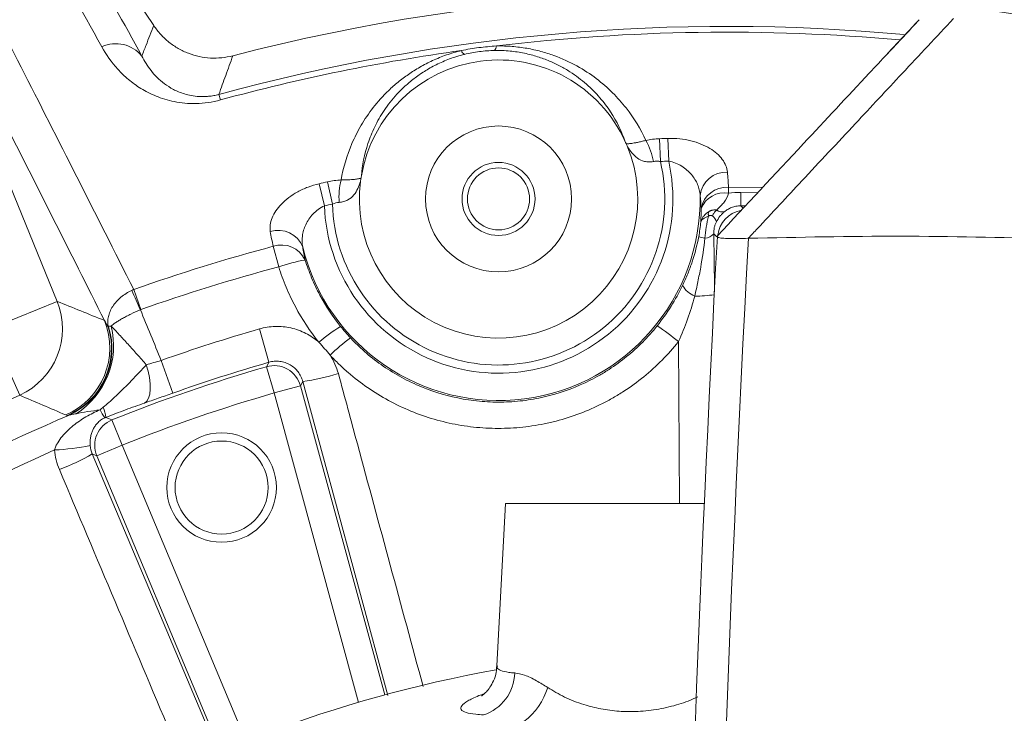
# Model space of a CAD drawing. Header units: millimetres. Extents: x 0 to 16820, y 0 to 11880.
# Tile 47 of 99: x 7965 to 8073, y 6466 to 6542. Entities that reach past the tile are written whole.
import ezdxf

# ---------------------------------------------------------------- set-up
doc = ezdxf.new("R2010")
doc.units = ezdxf.units.MM
doc.header["$LTSCALE"] = 20
doc.styles.add('SLDTEXTSTYLE0', font='TXT', dxfattribs={"width": 0.605})
doc.dimstyles.new('SLDDIMSTYLE0', dxfattribs={"dimtxt": 140, "dimasz": 100, "dimexe": 0, "dimexo": 0.0625, "dimgap": 35, "dimtad": 1, "dimtoh": 1, "dimdec": 1, "dimrnd": 1e-09, "dimzin": 12, "dimdsep": 46, "dimtxsty": 'SLDTEXTSTYLE0', "dimsah": 1, "dimcen": 0, "dimadec": 0, "dimazin": 0, "dimtfac": 1, "dimtofl": 0, "dimtmove": 0, "dimatfit": 3, "dimfxl": 0, "dimfrac": 2, "dimtolj": 1, "dimtzin": 12, "dimarcsym": 0})
doc.dimstyles.new('SLDDIMSTYLE1', dxfattribs={"dimtxt": 140, "dimasz": 100, "dimexe": 0, "dimexo": 0.0625, "dimgap": 35, "dimtad": 1, "dimtoh": 1, "dimdec": 4, "dimlfac": 20, "dimzin": 12, "dimdsep": 46, "dimtxsty": 'SLDTEXTSTYLE0', "dimsah": 1, "dimcen": 0.09, "dimadec": 1, "dimazin": 0, "dimtfac": 1, "dimtofl": 0, "dimtmove": 0, "dimatfit": 3, "dimfxl": 0, "dimfrac": 2, "dimtolj": 1, "dimtzin": 12, "dimarcsym": 0})

# ---------------------------------------------------------------- blocks, each defined once
blk = doc.blocks.new('*D7')
at = {"color": 7, "linetype": 'Continuous', "lineweight": 0}
for q in [(9053.09, 7340.39), (8042.93, 6330.23)]:
    blk.add_line((8523.77, 6811.07), q, dxfattribs=at)
blk.add_solid([(8523.77, 6811.07), (8605.08, 6871.17), (8583.87, 6892.38)], dxfattribs=at)
at = {"color": 7, "linetype": 'Continuous', "lineweight": 0, "char_height": 140, "attachment_point": 1, "rotation": 45, "style": 'SLDTEXTSTYLE0'}
for s, insert in [('680', (8676.59, 7218.48)), ('R', (8578.46, 7120.35))]:
    blk.add_mtext(s, dxfattribs=dict(at, insert=insert))
blk = doc.blocks.new('*D8')
at = {"color": 7, "linetype": 'Continuous', "lineweight": 0}
blk.add_line((8986.14, 8701.53), (8042.93, 6330.23), dxfattribs=at)
blk.add_solid([(8986.14, 8701.53), (8935.25, 8614.16), (8963.12, 8603.07)], dxfattribs=at)
at = {"color": 7, "linetype": 'Continuous', "lineweight": 0, "char_height": 140, "attachment_point": 1, "rotation": 68.3093, "style": 'SLDTEXTSTYLE0'}
for s, insert in [('2552', (8554.82, 8105.03)), ('R', (8503.53, 7976.07))]:
    blk.add_mtext(s, dxfattribs=dict(at, insert=insert))
blk = doc.blocks.new('*D10')
at = {"color": 7, "linetype": 'Continuous', "lineweight": 0}
for p, q in [((6701.68, 6330.23), (5210.96, 6330.23)), ((9384.18, 6330.23), (10874.9, 6330.23))]:
    blk.add_line(p, q, dxfattribs=at)
blk.add_arc((8042.93, 6330.23), 2801.97, 0, 180, dxfattribs=at)
for points in [[(5240.96, 6330.23), (5257.74, 6429.95), (5227.75, 6430.49)], [(10844.9, 6330.23), (10858.12, 6430.49), (10828.12, 6429.95)]]:
    blk.add_solid(points, dxfattribs=at)
at = {"color": 7, "linetype": 'Continuous', "lineweight": 0, "char_height": 140, "attachment_point": 1, "style": 'SLDTEXTSTYLE0'}
for s, insert in [('180°', (7900.14, 9312.67)), ('+', (7787.9, 9312.67))]:
    blk.add_mtext(s, dxfattribs=dict(at, insert=insert))

msp = doc.modelspace()

# ---------------------------------------------------------------- linework, layer by layer
at = {"color": 8, "linetype": 'Continuous', "lineweight": 0}
for p, q in [((7952.7726585, 6552.5829553), (7969.5585565, 6511.3826965)), ((7987.2890741, 6534.0764943), (7987.4559436, 6533.4652005)), ((8036.5821634, 6526.7570105), (8036.501489, 6529.2532624)), ((8035.6776213, 6526.7256931), (8035.5854573, 6529.2215473)), ((7998.8458657, 6521.8531976), (7998.2858611, 6524.2871608)), ((7999.7283696, 6522.054106), (7999.1795747, 6524.4906212)), ((8043.1296774, 6523.901863), (8043.1290294, 6523.2623792)), ((8043.1296774, 6523.901863), (8046.7845614, 6523.8636682)), ((8044.4920975, 6521.8664007), (8044.5038954, 6523.3169051)), ((8044.5038954, 6523.3169051), (8046.3004363, 6523.2939334)), ((8044.4920975, 6521.8664007), (8044.7568322, 6521.6044801)), ((8045.0199983, 6521.8613797), (8044.4920975, 6521.8664007)), ((7993.8438772, 6515.1653789), (7993.2455407, 6517.4194446)), ((7977.9579488, 6512.6770372), (7978.740377, 6510.4800792)), ((7969.5585565, 6511.3826965), (7962.1600091, 6508.3683645)), ((7965.4592377, 6501.0923909), (7962.1600091, 6508.3683645)), ((7991.727401, 6508.361593), (7992.7777649, 6504.7077544)), ((8037.7625729, 6489.2342175), (8037.6531444, 6506.9681303)), ((7980.9642878, 6504.9089002), (7982.2354301, 6501.3258849)), ((7993.3329371, 6501.3433071), (7992.4988368, 6504.2207409)), ((7996.4840624, 6502.5955044), (7996.2233324, 6502.1313193)), ((8005.8085597, 6468.1564163), (7996.4840624, 6502.5955044)), ((7996.2233324, 6502.1313193), (7993.3329371, 6501.3433071)), ((8002.5807725, 6467.4226396), (7993.3329371, 6501.3433071)), ((7996.2233324, 6502.1313193), (8005.4637336, 6468.2379203)), ((7976.6738745, 6495.6071319), (7975.5596293, 6498.388104)), ((7976.6738745, 6495.6071319), (7973.9110631, 6494.4485889)), ((7976.6738745, 6495.6071319), (7990.2701289, 6463.1837451)), ((7973.9110631, 6494.4485889), (7973.4198243, 6494.6538503)), ((7973.4198243, 6494.6538503), (7987.2138895, 6461.9194336)), ((7987.4963877, 6462.0512669), (7973.9110631, 6494.4485889))]:
    msp.add_line(p, q, dxfattribs=at)
at = {"color": 7, "linetype": 'Continuous', "lineweight": 0}
for p, q in [((8064.0472621, 6542.2702009), (8060.5664593, 6538.5427009)), ((8041.9142959, 6518.5130772), (8041.9168359, 6518.5610436)), ((8045.3053994, 6518.2966308), (8045.3145939, 6518.2968922)), ((8018.6975934, 6489.2342175), (8017.7637553, 6471.415524)), ((8040.4849046, 6489.2342175), (8018.6975934, 6489.2342175))]:
    msp.add_line(p, q, dxfattribs=at)
at = {"color": 8, "linetype": 'Continuous', "lineweight": 0, "flags": 128}
for points in [[(8041.8699356, 6518.4574779), (8041.6048852, 6518.7239748), (8041.5216755, 6518.8075397)], [(7979.3341651, 6504.4444034), (7979.5436593, 6503.7335993), (7979.6898189, 6503.0310151), (7979.7675736, 6502.3610241), (7979.774226, 6501.7468689), (7979.7095453, 6501.2098551), (7979.5757753, 6500.7686123), (7979.3775567, 6500.4384477), (7979.1217658, 6500.230815)], [(7992.4988368, 6504.2207409), (7992.7227628, 6504.6118174), (7992.7777649, 6504.7077544)], [(7974.8942724, 6498.6594969), (7975.1878901, 6498.5398669), (7975.5596293, 6498.388104)]]:
    msp.add_lwpolyline(points, dxfattribs=at)
at = {"color": 7, "linetype": 'Continuous', "lineweight": 30}
for radius in [2552, 680]:
    msp.add_circle((8042.9334284, 6330.2342175), radius, dxfattribs=at)
at = {"color": 7, "linetype": 'Continuous', "lineweight": 0}
for centre, radius in [((8017.9334284, 6522.6166492), 8), ((8017.9334284, 6522.6166492), 4), ((8017.9334284, 6522.6166492), 3.4), ((7987.5868422, 6490.9723754), 6), ((7987.5868422, 6490.9723754), 5.1)]:
    msp.add_circle(centre, radius, dxfattribs=at)
for centre, radius, start, end in [((7563.4566122, 6265.2820497), 500, 33.551976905, 39.459400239), ((8042.9334284, 6330.2342175), 215, 81.208168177, 104.578170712), ((8017.9334284, 6522.6166492), 15.235835, 24.313817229, 170.494315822), ((8017.9334284, 6522.6166492), 15.2557083, 172.775427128, 22.032705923), ((11597.9334284, 6330.2342175), 3561, 176.9692175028, 180.6125362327), ((8042.9334284, 6330.2342175), 143, 100.177366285, 142.526703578)]:
    msp.add_arc(centre, radius, start, end, dxfattribs=at)
at = {"color": 8, "linetype": 'Continuous', "lineweight": 0}
for centre, radius, start, end in [((8042.9334284, 6330.2342175), 211.3006577, 84.712436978, 105.268462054), ((8042.9334284, 6330.2342175), 210.6669974, 84.828224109, 96.875958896), ((7975.9861852, 6535.9517433), 3.6863903, 39.169184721, 114.590968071), ((8016.9715746, 6539.4223222), 0.7416325, 314.54428893, 357.194845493), ((8042.9334284, 6330.2342175), 210.6669974, 97.932174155, 105.268462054), ((8014.5680921, 6539.1099908), 0.7416325, 197.613287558, 240.263844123), ((8042.9334284, 6330.2342175), 199.1229521, 91.851052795, 92.114790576), ((8027.0668066, 6525.1972392), 7.9925381, 10.943576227, 28.691898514), ((8017.9334284, 6522.6166492), 19.1028246, 182.290457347, 12.517675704), ((8017.9334284, 6522.6166492), 18.2137482, 181.769898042, 13.038235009), ((8042.9334284, 6330.2342175), 196.6253969, 91.851052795, 92.114790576), ((8042.8953225, 6522.6631181), 2.8868427, 87.418713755, 173.208338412), ((8042.9334284, 6330.2342175), 199.1229521, 102.693342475, 102.957080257), ((8008.4438411, 6522.7771942), 7.9925381, 166.116234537, 183.864556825), ((8042.9456051, 6521.0516341), 2.8561665, 86.304878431, 169.789675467), ((8017.9334284, 6522.6166492), 22.0987132, 193.802454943, 1.005678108), ((8042.6933166, 6520.5453831), 2.751711, 80.889297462, 158.409659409), ((8042.9334284, 6330.2342175), 196.6253969, 102.693342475, 102.957080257), ((8040.7881452, 6519.8787065), 1.0481522, 12.654176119, 56.434992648), ((8042.4909549, 6522.2459746), 1.0587779, 233.516866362, 280.971744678), ((8044.9696808, 6518.3661642), 3.0062621, 99.706080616, 174.689971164), ((7993.7887141, 6516.2817391), 2.8868427, 21.59979464, 107.389419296), ((8041.2458485, 6522.156505), 3.919152, 249.464135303, 259.756690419), ((8040.4555735, 6519.6643888), 1.3677587, 273.912976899, 321.210409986), ((8042.9334284, 6330.2342175), 193.6677449, 104.866192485, 109.602930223), ((7994.1519695, 6514.7109258), 2.8561665, 25.018457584, 108.503254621), ((11597.9334284, 6330.2342175), 3557.5930281, 176.9697988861, 180.9458052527), ((7999.4224626, 6499.6645842), 16.4740782, 99.37064098, 109.793311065), ((8042.9334284, 6330.2342175), 191.3356174, 104.866192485, 109.602930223), ((8040.4231979, 6514.4472868), 2.670334, 209.678006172, 248.459327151), ((7524.8437751, 6311.0127217), 495.7338217, 23.723591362, 23.992631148), ((8039.5698865, 6525.032331), 13.0694928, 269.442650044, 278.853949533), ((7962.1272122, 6508.3814297), 8.0145169, 294.566478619, 21.99210461), ((7967.3199152, 6506.2829801), 8.0146412, 293.415562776, 21.98768311), ((7967.4960211, 6506.2320031), 8.0214469, 293.652799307, 17.139611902), ((7967.5499775, 6506.202743), 8.0119063, 294.05595312, 17.563362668), ((7966.9540491, 6506.5143838), 8.7912726, 302.156548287, 14.199746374), ((8042.9334284, 6330.2342175), 185.3413585, 106.038281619, 109.533101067), ((8011.0323749, 6492.056874), 19.5879113, 122.123606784, 130.732501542), ((8021.7903086, 6488.1285268), 24.6284433, 49.902817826, 56.684000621), ((8014.1098024, 6490.7960491), 20.7211183, 126.782304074, 134.895251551), ((8042.9334284, 6330.2342175), 181.5395429, 106.038281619, 109.533101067), ((8042.9334284, 6330.2342175), 181.1489949, 106.1656278, 111.8343722), ((7993.3261926, 6501.3312848), 3.0055739, 15.437295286, 105.978332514), ((7992.8399573, 6527.8347566), 25.5009678, 278.215729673, 287.198603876), ((8042.9334284, 6330.2342175), 178.1531063, 106.1656278, 111.8343722), ((8042.9334284, 6330.2342175), 187.6026803, 114.391513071, 125.608486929), ((7978.1483487, 6501.2010323), 4.2446398, 203.69166372, 217.56948301), ((7970.952318, 6498.2313023), 3.9651426, 6.199443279, 22.877307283), ((8042.9334284, 6330.2342175), 183.424643, 113.152060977, 126.815052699), ((7976.6865908, 6495.6018105), 3.0055739, 112.021667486, 202.562704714), ((8042.9334284, 6330.2342175), 180.5653213, 114.072915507, 126.427084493), ((7967.967127, 6521.6694688), 26.6066817, 272.830560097, 281.310286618), ((7960.7525829, 6516.7861876), 25.5009678, 290.801396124, 299.784270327), ((8014.7647378, 6470.7479195), 4.9436068, 287.845800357, 358.796426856), ((8016.3083732, 6471.1891616), 7.3328276, 307.012022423, 343.011714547)]:
    msp.add_arc(centre, radius, start, end, dxfattribs=at)
for points in [[(7974.4521401, 6539.3037844), (7969.9893338, 6547.4394141), (7965.4365592, 6555.2542744), (7960.8328907, 6562.7611917)], [(7966.8894393, 6559.0870964), (7970.9270546, 6552.3933271), (7974.920808, 6545.4605079), (7978.8441857, 6538.2801132)], [(8013.8612269, 6538.8855795), (8014.4974118, 6539.0125712), (8015.7754494, 6539.2229393), (8017.0648062, 6539.3462028), (8017.7123185, 6539.3860269)], [(8034.0779734, 6529.0344525), (8034.566962, 6529.1409102), (8035.0697135, 6529.2025025), (8035.5854573, 6529.2215473)], [(8043.0253364, 6525.5470316), (8043.0781929, 6524.9997993), (8043.1129767, 6524.4514041), (8043.1296774, 6523.901863)], [(7999.1795747, 6524.4906212), (7999.6830567, 6524.6040243), (8000.1848522, 6524.6729724), (8000.6848089, 6524.6950276)], [(8040.1346697, 6521.5579241), (8040.1150964, 6522.0414154), (8040.0797764, 6522.5236182), (8040.0287376, 6523.0045146)], [(8043.1290294, 6523.2623792), (8043.5845371, 6523.3027336), (8044.0440925, 6523.320645), (8044.5038954, 6523.3169051)], [(8000.4694767, 6522.2385123), (8000.2173257, 6522.2221537), (7999.9681641, 6522.1552803), (7999.7283696, 6522.054106)], [(8039.871035, 6518.4864042), (8039.9727882, 6519.0212647), (8040.0515934, 6519.5549399), (8040.1081972, 6520.0869536)], [(7993.2455407, 6517.4194446), (7993.1212333, 6517.9550023), (7993.0147014, 6518.4940738), (7992.9259391, 6519.0366402)], [(7996.4728364, 6517.3444472), (7996.5464016, 6516.8664781), (7996.6354976, 6516.3912634), (7996.7401465, 6515.9188277)], [(7977.9579488, 6512.6770372), (7977.8862459, 6512.6491578), (7977.8152298, 6512.6193152), (7977.7450846, 6512.5875859)], [(7969.5585565, 6511.3826965), (7971.2847154, 6510.6950516), (7973.0156336, 6509.9956369), (7974.7516063, 6509.28372)], [(7978.740377, 6510.4800792), (7978.7222091, 6510.4736088), (7978.7042625, 6510.4664793), (7978.6866091, 6510.4587145)], [(7978.6866091, 6510.4587145), (7979.445937, 6508.6089985), (7980.2051645, 6506.7590576), (7980.9642878, 6504.9089002)], [(7974.7516063, 6509.28372), (7974.8817797, 6509.0519062), (7975.0182516, 6508.8226202), (7975.1612315, 6508.5959319)], [(7975.1612315, 6508.5959319), (7975.1680521, 6508.6031606), (7975.1771175, 6508.6113299), (7975.1883993, 6508.6204184)], [(7975.1883993, 6508.6204184), (7975.2351101, 6508.6580482), (7975.3310885, 6508.6732578), (7975.476717, 6508.6709102)], [(8000.6165508, 6508.645933), (8000.9628847, 6508.2144321), (8001.3248623, 6507.7964298), (8001.7024886, 6507.3919314)], [(7999.4845705, 6505.4748548), (7999.0904635, 6505.9647342), (7998.6792196, 6506.439785), (7998.2507073, 6506.8998941)], [(7970.5049108, 6498.928371), (7968.8192956, 6499.6619134), (7967.1374738, 6500.3830204), (7965.4592377, 6501.0923909)], [(7974.2614426, 6499.4954743), (7974.3751257, 6499.5868651), (7974.4897578, 6499.6794061), (7974.6055602, 6499.7727875)], [(7970.714172, 6498.8844106), (7970.6261649, 6498.8911934), (7970.5565641, 6498.9058926), (7970.5049108, 6498.928371)], [(7970.8158595, 6498.8866883), (7970.7753745, 6498.883067), (7970.7414831, 6498.8823057), (7970.714172, 6498.8844106)], [(7974.8942724, 6498.6594969), (7974.85747, 6498.6450769), (7974.8207258, 6498.6296347), (7974.7839856, 6498.6129774)], [(7969.808735, 6492.9474488), (7969.5184544, 6493.6352572), (7969.3423613, 6494.3511427), (7969.2810315, 6495.0952489)], [(7973.1852879, 6495.5795032), (7973.2141262, 6495.2577278), (7973.2927756, 6494.9493053), (7973.4198243, 6494.6538503)]]:
    msp.add_open_spline(points, degree=3, dxfattribs=at)
for points, knots in [([(7953.7628723, 6560.1426862), (7957.6266343, 6552.6795273), (7961.5750199, 6544.9913795), (7969.6414452, 6529.1659953), (7973.7574985, 6521.0326329), (7977.9579488, 6512.6770372)], [0, 0, 0, 0, 0.5, 0.5, 1, 1, 1, 1]), ([(7974.7516063, 6509.28372), (7970.9520473, 6516.8700833), (7967.220615, 6524.2714391), (7959.8929712, 6538.7069411), (7956.2980274, 6545.7385731), (7952.7726585, 6552.5829553)], [0, 0, 0, 0, 0.5, 0.5, 1, 1, 1, 1]), ([(8067.795539, 6542.390898), (8065.9198425, 6540.3821993), (8062.3374946, 6536.5458335), (8056.7980256, 6530.6119412), (8051.5051495, 6524.9410101), (8047.5906197, 6520.7459471), (8045.6336269, 6518.6484275), (8045.3053994, 6518.2966308)], [0, 0, 0, 0, 0.2501009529, 0.47766183, 0.7388308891, 0.9561966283, 1, 1, 1, 1]), ([(7978.8441857, 6538.2801132), (7978.9988537, 6538.6785754), (7979.1535753, 6539.0766201), (7979.3083498, 6539.4742538), (7979.5883959, 6540.1937245), (7979.8686149, 6540.9118496), (7980.1490019, 6541.628666)], [0.006069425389, 0.006069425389, 0.006069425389, 0.006069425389, 0.026036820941, 0.026036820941, 0.026036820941, 0.062165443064, 0.062165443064, 0.062165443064, 0.062165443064]), ([(7987.4559436, 6533.4652005), (7987.0067043, 6533.3425683), (7986.559181, 6533.2500936), (7985.6672877, 6533.1209063), (7985.2196608, 6533.0845732), (7984.3621, 6533.0646723), (7983.947532, 6533.0801467), (7983.1443983, 6533.153469), (7982.7646099, 6533.2103876), (7982.0385582, 6533.3554905), (7981.6923823, 6533.4437556), (7981.0276137, 6533.6460793), (7980.7080044, 6533.7607019), (7979.7994423, 6534.1312308), (7979.2547931, 6534.4144354), (7978.251497, 6535.0321028), (7977.7934003, 6535.3668871), (7976.9464763, 6536.0779234), (7976.5615356, 6536.4511846), (7975.5051901, 6537.6098466), (7974.9283467, 6538.4356668), (7974.4521401, 6539.3037844)], [0, 0, 0, 0, 0.0625, 0.0625, 0.125, 0.125, 0.1875, 0.1875, 0.25, 0.25, 0.3125, 0.3125, 0.375, 0.375, 0.5, 0.5, 0.625, 0.625, 0.75, 0.75, 1, 1, 1, 1]), ([(8017.7123185, 6539.3860269), (8018.2903352, 6539.3963935), (8018.8645325, 6539.3775972), (8019.9751034, 6539.2888279), (8020.5141876, 6539.2191775), (8021.5639863, 6539.0357164), (8022.0769638, 6538.9212391), (8023.0666323, 6538.6552457), (8023.5393925, 6538.5050812), (8024.9021586, 6538.0115489), (8025.7372353, 6537.6256003), (8027.2931059, 6536.7657959), (8027.9989256, 6536.2999421), (8029.2952667, 6535.3169044), (8029.8864059, 6534.7989522), (8030.7017111, 6533.989323), (8030.9615645, 6533.713789), (8031.4551274, 6533.1569714), (8031.6894107, 6532.8751411), (8032.8034167, 6531.4504082), (8033.5139758, 6530.2616531), (8034.0779734, 6529.0344525)], [0, 0, 0, 0, 0.0625, 0.0625, 0.125, 0.125, 0.1875, 0.1875, 0.25, 0.25, 0.375, 0.375, 0.5, 0.5, 0.625, 0.625, 0.6875, 0.6875, 0.75, 0.75, 1, 1, 1, 1]), ([(7978.8441857, 6538.2801132), (7979.1195104, 6537.7264305), (7979.4514726, 6537.192229), (7980.0590933, 6536.4285391), (7980.2801019, 6536.1803071), (7980.7678534, 6535.6994544), (7981.0340654, 6535.4673232), (7981.6213172, 6535.0277685), (7981.9423293, 6534.8197685), (7982.484507, 6534.5336816), (7982.6754595, 6534.4426871), (7983.0841717, 6534.2721065), (7983.3009218, 6534.1929755), (7983.7631513, 6534.0526057), (7984.0089539, 6533.9910535), (7984.543242, 6533.892953), (7984.8351362, 6533.8561358), (7985.3049238, 6533.8324689), (7985.4670944, 6533.8297735), (7985.805427, 6533.8373996), (7985.9834786, 6533.8479394), (7986.3461887, 6533.8847442), (7986.5307968, 6533.9108443), (7986.9074618, 6533.9806469), (7987.0996084, 6534.0245721), (7987.2890741, 6534.0764943)], [0, 0, 0, 0, 0.25, 0.25, 0.375, 0.375, 0.5, 0.5, 0.625, 0.625, 0.6875, 0.6875, 0.75, 0.75, 0.8125, 0.8125, 0.875, 0.875, 0.90625, 0.90625, 0.9375, 0.9375, 0.96875, 0.96875, 1, 1, 1, 1]), ([(7988.8177888, 6538.312322), (7988.556894, 6537.593668), (7988.29631, 6536.8737448), (7988.036045, 6536.1525178), (7987.7867596, 6535.4617166), (7987.5377668, 6534.7697192), (7987.2890741, 6534.0764943)], [0, 0, 0, 0, 0.036127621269, 0.036127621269, 0.036127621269, 0.070731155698, 0.070731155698, 0.070731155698, 0.070731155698]), ([(8000.6848089, 6524.6950276), (8000.9165604, 6526.0264072), (8001.3001526, 6527.3593051), (8002.1587826, 6529.3591649), (8002.4941479, 6530.0276988), (8003.2667358, 6531.3435844), (8003.7044261, 6531.9930449), (8004.7035026, 6533.2709759), (8005.2644237, 6533.8995314), (8006.2271516, 6534.8212525), (8006.5670029, 6535.123318), (8007.281836, 6535.7090577), (8007.6577693, 6535.9936896), (8008.4519762, 6536.5440264), (8008.8702089, 6536.8097499), (8009.7567345, 6537.3187275), (8010.2264865, 6537.5622737), (8011.1974919, 6538.009246), (8011.7015124, 6538.2144496), (8012.4888879, 6538.4912571), (8012.7565848, 6538.5783458), (8013.3032707, 6538.7413496), (8013.5821413, 6538.8171294), (8013.8612269, 6538.8855795)], [0, 0, 0, 0, 0.25, 0.25, 0.375, 0.375, 0.5, 0.5, 0.625, 0.625, 0.6875, 0.6875, 0.75, 0.75, 0.8125, 0.8125, 0.875, 0.875, 0.9375, 0.9375, 0.96875, 0.96875, 1, 1, 1, 1]), ([(8014.2002374, 6538.4660175), (8013.917803, 6538.3965935), (8013.6371991, 6538.3186864), (8013.0945312, 6538.1512751), (8012.8309105, 6538.0614613), (8012.0608159, 6537.7755999), (8011.5749906, 6537.5632258), (8010.8811104, 6537.2172236), (8010.6549836, 6537.0968633), (8010.22027, 6536.8514644), (8010.0108943, 6536.7260796), (8009.403896, 6536.3428516), (8009.027267, 6536.0779815), (8008.3196851, 6535.533129), (8007.9888019, 6535.2531226), (8007.3661156, 6534.6803496), (8007.0766484, 6534.3896146), (8006.2696045, 6533.5137903), (8005.8091676, 6532.9219513), (8005.0045694, 6531.7273919), (8004.6607175, 6531.1242263), (8004.0706918, 6529.9112714), (8003.8274891, 6529.3075809), (8003.2270367, 6527.5045678), (8002.9972031, 6526.3132582), (8002.9067933, 6525.132778)], [0, 0, 0, 0, 0.03125, 0.03125, 0.0625, 0.0625, 0.125, 0.125, 0.15625, 0.15625, 0.1875, 0.1875, 0.25, 0.25, 0.3125, 0.3125, 0.375, 0.375, 0.5, 0.5, 0.625, 0.625, 0.75, 0.75, 1, 1, 1, 1]), ([(8017.4918004, 6538.8937544), (8016.9396592, 6538.8841332), (8016.3888934, 6538.8441531), (8015.2894584, 6538.7016753), (8014.7371486, 6538.5979933), (8014.2002374, 6538.4660175)], [0, 0, 0, 0, 0.5, 0.5, 1, 1, 1, 1]), ([(8031.817906, 6528.8897625), (8031.4288396, 6530.0077809), (8030.9024947, 6531.0997903), (8029.8635128, 6532.6866975), (8029.4751909, 6533.2070474), (8028.8173504, 6533.971431), (8028.5849231, 6534.2240283), (8028.0946295, 6534.7200624), (8027.8369123, 6534.9634372), (8027.0219874, 6535.677918), (8026.4238249, 6536.1337118), (8025.4173385, 6536.7754287), (8025.0619465, 6536.9830291), (8024.3156125, 6537.3762887), (8023.9249286, 6537.5620113), (8023.1022904, 6537.9075326), (8022.6704035, 6538.0673748), (8021.7557945, 6538.3548828), (8021.2690911, 6538.4832187), (8020.2611199, 6538.6917464), (8019.7382626, 6538.7728669), (8018.6470873, 6538.8791118), (8018.0736359, 6538.9038931), (8017.4918004, 6538.8937544)], [0, 0, 0, 0, 0.25, 0.25, 0.375, 0.375, 0.4375, 0.4375, 0.5, 0.5, 0.625, 0.625, 0.6875, 0.6875, 0.75, 0.75, 0.8125, 0.8125, 0.875, 0.875, 0.9375, 0.9375, 1, 1, 1, 1]), ([(8043.0253364, 6525.5470316), (8043.0019102, 6525.7895674), (8042.9425899, 6526.0281504), (8042.7535319, 6526.4974519), (8042.6222205, 6526.7299327), (8042.2939139, 6527.1739742), (8042.0972881, 6527.386316), (8041.6372805, 6527.7907751), (8041.3721133, 6527.9834242), (8040.7898604, 6528.33299), (8040.4711245, 6528.4918147), (8039.773301, 6528.7741762), (8039.4031436, 6528.8939925), (8038.6223588, 6529.0871333), (8038.2066958, 6529.1608055), (8037.366156, 6529.2502324), (8036.9381882, 6529.2673757), (8036.501489, 6529.2532624)], [0, 0, 0, 0, 0.125, 0.125, 0.25, 0.25, 0.375, 0.375, 0.5, 0.5, 0.625, 0.625, 0.75, 0.75, 0.875, 0.875, 1, 1, 1, 1]), ([(8034.0779734, 6529.0344525), (8033.9045405, 6528.9876758), (8033.7418441, 6528.9472146), (8033.4354298, 6528.8757243), (8033.2908412, 6528.8445794), (8033.0311691, 6528.7921521), (8032.9151915, 6528.7706079), (8032.7049835, 6528.7342614), (8032.6103387, 6528.7194246), (8032.3577899, 6528.683727), (8032.2304842, 6528.6712708), (8032.0321072, 6528.6637666), (8031.9626013, 6528.668972), (8031.9173863, 6528.6835145)], [0, 0, 0, 0, 0.125, 0.125, 0.25, 0.25, 0.375, 0.375, 0.5, 0.5, 0.75, 0.75, 1, 1, 1, 1]), ([(8034.9139974, 6526.7145604), (8034.741917, 6526.6808114), (8034.5746127, 6526.6660822), (8034.2482443, 6526.6719394), (8034.0876234, 6526.6932885), (8033.638967, 6526.8026297), (8033.3805373, 6526.9327802), (8032.9194892, 6527.2602407), (8032.7222641, 6527.4533749), (8032.367896, 6527.8753781), (8032.2127029, 6528.1028579), (8032.0750103, 6528.3396114)], [0, 0, 0, 0, 0.125, 0.125, 0.25, 0.25, 0.5, 0.5, 0.75, 0.75, 1, 1, 1, 1]), ([(8035.6776213, 6526.7256931), (8035.5489337, 6526.7439342), (8035.4208077, 6526.7531877), (8035.1657792, 6526.7507684), (8035.0378321, 6526.7388473), (8034.9139974, 6526.7145604)], [0, 0, 0, 0, 0.5, 0.5, 1, 1, 1, 1]), ([(8036.5821634, 6526.7570105), (8036.8451834, 6526.7194667), (8037.0933022, 6526.647547), (8037.5696964, 6526.4589797), (8037.7971548, 6526.3411919), (8038.2150769, 6526.0802416), (8038.4099903, 6525.9345192), (8038.7666597, 6525.6238756), (8038.9277418, 6525.4598495), (8039.2192024, 6525.1160905), (8039.3495995, 6524.9357894), (8039.5751067, 6524.5685591), (8039.6711805, 6524.3805926), (8039.8310541, 6523.9957278), (8039.8945289, 6523.7990008), (8039.9869284, 6523.4043633), (8040.0163193, 6523.2054277), (8040.0287376, 6523.0045146)], [0, 0, 0, 0, 0.125, 0.125, 0.25, 0.25, 0.375, 0.375, 0.5, 0.5, 0.625, 0.625, 0.75, 0.75, 0.875, 0.875, 1, 1, 1, 1]), ([(7998.2858611, 6524.2871608), (7997.8587588, 6524.1888934), (7997.4493267, 6524.0627474), (7996.858199, 6523.8371975), (7996.6650407, 6523.7558851), (7996.286395, 6523.5811666), (7996.1009195, 6523.4876215), (7995.570675, 6523.1972058), (7995.2462745, 6522.9882559), (7994.6505216, 6522.5426443), (7994.3769213, 6522.3031067), (7993.9025251, 6521.815805), (7993.699449, 6521.5670596), (7993.3579186, 6521.0602605), (7993.2187856, 6520.7997577), (7993.0138732, 6520.2852204), (7992.9469576, 6520.0306103), (7992.8830243, 6519.5268444), (7992.8865316, 6519.2775218), (7992.9259391, 6519.0366402)], [0, 0, 0, 0, 0.125, 0.125, 0.1875, 0.1875, 0.25, 0.25, 0.375, 0.375, 0.5, 0.5, 0.625, 0.625, 0.75, 0.75, 0.875, 0.875, 1, 1, 1, 1]), ([(8000.4694767, 6522.2385123), (8000.6444675, 6522.249865), (8000.8099797, 6522.2783851), (8001.1240114, 6522.367462), (8001.2738411, 6522.429154), (8001.6796506, 6522.6495327), (8001.8962328, 6522.8414107), (8002.2582749, 6523.2758314), (8002.3995878, 6523.5129584), (8002.6343294, 6524.0115161), (8002.7262281, 6524.2711054), (8002.7988374, 6524.5351875)], [0, 0, 0, 0, 0.125, 0.125, 0.25, 0.25, 0.5, 0.5, 0.75, 0.75, 1, 1, 1, 1]), ([(8000.6848089, 6524.6950276), (8000.8644369, 6524.694131), (8001.0320709, 6524.6965961), (8001.34658, 6524.7057944), (8001.4943265, 6524.7126383), (8001.7587736, 6524.7283201), (8001.8764057, 6524.7371334), (8002.0889216, 6524.7557196), (8002.1842151, 6524.7655652), (8002.4374996, 6524.7956003), (8002.5637608, 6524.816095), (8002.7574671, 6524.8595419), (8002.823334, 6524.8823389), (8002.8633305, 6524.9079546)], [0, 0, 0, 0, 0.125, 0.125, 0.25, 0.25, 0.375, 0.375, 0.5, 0.5, 0.75, 0.75, 1, 1, 1, 1]), ([(8043.1290294, 6523.2623792), (8043.0322722, 6522.8794156), (8042.8838461, 6522.5666386), (8042.5561741, 6522.1304679), (8042.4299452, 6521.9897245), (8042.1584272, 6521.7026745), (8042.013021, 6521.5555016), (8041.8614203, 6521.3946833)], [0, 0, 0, 0, 0.5, 0.5, 0.75, 0.75, 1, 1, 1, 1]), ([(7996.4728364, 6517.3444472), (7996.3940412, 6517.7398115), (7996.3825412, 6518.1420112), (7996.4655537, 6518.7593556), (7996.5107363, 6518.9687661), (7996.6346388, 6519.381884), (7996.7132723, 6519.5866258), (7996.9059928, 6519.9926385), (7997.0213111, 6520.1956429), (7997.2855878, 6520.5863348), (7997.4342945, 6520.7745648), (7997.7707509, 6521.1341986), (7997.9608531, 6521.307276), (7998.3740019, 6521.6131629), (7998.6010444, 6521.7496213), (7998.8458657, 6521.8531976)], [0, 0, 0, 0, 0.25, 0.25, 0.375, 0.375, 0.5, 0.5, 0.625, 0.625, 0.75, 0.75, 0.875, 0.875, 1, 1, 1, 1]), ([(8044.4920975, 6521.8664007), (8044.3090012, 6521.8685626), (8044.125736, 6521.8515724), (8043.7850649, 6521.7861956), (8043.6229761, 6521.737483), (8043.32364, 6521.6183794), (8043.1871428, 6521.5489407), (8042.9293918, 6521.3919811), (8042.8083297, 6521.3044193), (8042.6924667, 6521.2065499)], [0, 0, 0, 0, 0.25, 0.25, 0.5, 0.5, 0.75, 0.75, 1, 1, 1, 1]), ([(8040.1081972, 6520.0869536), (8040.1149906, 6520.2958065), (8040.1210656, 6520.5187129), (8040.1307721, 6521.0055549), (8040.1343305, 6521.2692724), (8040.1346697, 6521.5579241)], [0, 0, 0, 0, 0.5, 0.5, 1, 1, 1, 1]), ([(8040.1081972, 6520.0869536), (8040.1135015, 6520.1131901), (8040.1240562, 6520.1653968), (8040.1537907, 6520.2695664), (8040.2055384, 6520.402591), (8040.2843796, 6520.5447495), (8040.3943262, 6520.7013813), (8040.535629, 6520.8630734), (8040.7265175, 6521.0380271), (8040.876596, 6521.1434948), (8040.9504982, 6521.1954296)], [0, 0, 0, 0, 0.0632633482, 0.1258841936, 0.2511394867, 0.3959408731, 0.4997828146, 0.6724996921, 0.8387308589, 1, 1, 1, 1]), ([(8040.1081972, 6520.0869536), (8040.1159452, 6520.1186493), (8040.1270551, 6520.1508682), (8040.1523817, 6520.2060481), (8040.1651273, 6520.2293099), (8040.1846436, 6520.2591291), (8040.1897329, 6520.2664842), (8040.2163622, 6520.3028468), (8040.2411492, 6520.3311722), (8040.2975725, 6520.3866244), (8040.329209, 6520.4137511), (8040.3998439, 6520.4676496), (8040.4387217, 6520.4940904), (8040.5228049, 6520.545298), (8040.5680103, 6520.5700648), (8040.7140539, 6520.6421517), (8040.8234813, 6520.6861929), (8040.9457038, 6520.7256739)], [0, 0, 0, 0, 0.1229947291, 0.1229947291, 0.2152407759, 0.2152407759, 0.2459894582, 0.2459894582, 0.3697507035, 0.3697507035, 0.4935119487, 0.4935119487, 0.6193133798, 0.6193133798, 0.7451148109, 0.7451148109, 1, 1, 1, 1]), ([(8040.9457038, 6520.7256739), (8040.8439811, 6520.3270097), (8040.7677504, 6519.9241744), (8040.6386796, 6519.1150089), (8040.5866372, 6518.7085461), (8040.5489111, 6518.2998186)], [0, 0, 0, 0, 0.5, 0.5, 1, 1, 1, 1]), ([(8040.9457038, 6520.7256739), (8040.9439781, 6520.7365767), (8040.9423288, 6520.7474547), (8040.9360654, 6520.7908342), (8040.9268565, 6520.866052), (8040.9227762, 6520.9384033), (8040.9221637, 6521.0580045), (8040.930265, 6521.1318324), (8040.9504982, 6521.1954296)], [0, 0, 0, 0, 0.0625, 0.0625, 0.25, 0.5, 0.5, 1, 1, 1, 1]), ([(8041.3676505, 6520.7520888), (8041.3550529, 6520.7621469), (8041.3294265, 6520.7826073), (8041.2832382, 6520.8021782), (8041.2307732, 6520.813226), (8041.1579068, 6520.8134533), (8041.0609716, 6520.7932011), (8040.984849, 6520.7486063), (8040.9457038, 6520.7256739)], [0, 0, 0, 0, 0.1200305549, 0.2441703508, 0.3734949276, 0.5092831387, 0.7476542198, 1, 1, 1, 1]), ([(8040.9504982, 6521.1954296), (8040.9732491, 6521.2099941), (8041.0194858, 6521.2395936), (8041.091765, 6521.2788387), (8041.1753349, 6521.31846), (8041.2731098, 6521.3562946), (8041.3713608, 6521.3848422), (8041.4873203, 6521.4088315), (8041.6061993, 6521.4211794), (8041.7208198, 6521.4181161), (8041.8021229, 6521.4079299), (8041.8425742, 6521.3988934), (8041.8614203, 6521.3946833)], [0, 0, 0, 0, 0.07808761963, 0.15869771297, 0.24155140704, 0.35301347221, 0.47531189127, 0.55599877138, 0.72359207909, 0.85688114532, 0.93332151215, 1, 1, 1, 1]), ([(8041.8614203, 6521.3946833), (8041.8352964, 6521.3750686), (8041.7813076, 6521.334532), (8041.7072137, 6521.265503), (8041.636501, 6521.1892379), (8041.5542711, 6521.0850726), (8041.4589041, 6520.9401875), (8041.3994338, 6520.8176029), (8041.3676505, 6520.7520888)], [0, 0, 0, 0, 0.12099936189, 0.25006263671, 0.37038920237, 0.50005418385, 0.73280927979, 1, 1, 1, 1]), ([(8042.6924667, 6521.2065499), (8042.6130211, 6521.1394421), (8042.531773, 6521.0653796), (8042.3666411, 6520.8991025), (8042.2837309, 6520.8075647), (8042.047682, 6520.516982), (8041.9152058, 6520.3118668), (8041.8108379, 6520.1083209)], [0, 0, 0, 0, 0.25, 0.25, 0.5, 0.5, 1, 1, 1, 1]), ([(8041.8108379, 6520.1083209), (8041.7614889, 6520.0120769), (8041.7171502, 6519.9119081), (8041.639625, 6519.7000805), (8041.6063457, 6519.5872736), (8041.5558589, 6519.3573045), (8041.5389793, 6519.2417897), (8041.5203233, 6519.019541), (8041.5182655, 6518.9109778), (8041.5216755, 6518.8075397)], [0, 0, 0, 0, 0.25, 0.25, 0.5, 0.5, 0.75, 0.75, 1, 1, 1, 1]), ([(8038.103154, 6513.1251372), (8038.3076732, 6513.5476217), (8038.4979207, 6513.9770859), (8038.8499522, 6514.8479331), (8039.0117424, 6515.2893644), (8039.4542661, 6516.6306027), (8039.6923592, 6517.5472044), (8039.871035, 6518.4864042)], [0, 0, 0, 0, 0.25, 0.25, 0.5, 0.5, 1, 1, 1, 1]), ([(8041.5216755, 6518.8075397), (8041.5406922, 6517.6522462), (8041.5752412, 6515.5533367), (8041.5962177, 6513.4110783), (8041.6056482, 6512.4479737)], [0, 0, 0, 0, 0.5504255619, 1, 1, 1, 1]), ([(8040.5489111, 6518.2998186), (8040.4342602, 6517.2325594), (8040.277899, 6516.1724786), (8039.9940272, 6514.590033), (8039.8912571, 6514.0638149), (8039.6738863, 6513.0129157), (8039.5591305, 6512.4882665), (8039.4427538, 6511.9634566)], [0, 0, 0, 0, 0.5, 0.5, 0.75, 0.75, 1, 1, 1, 1]), ([(7996.7401465, 6515.9188277), (7996.9477342, 6515.254904), (7997.1857694, 6514.6028954), (7997.7223389, 6513.3225546), (7998.0220128, 6512.6924482), (7998.9990487, 6510.8634385), (7999.7559052, 6509.71822), (8000.6165508, 6508.645933)], [0, 0, 0, 0, 0.25, 0.25, 0.5, 0.5, 1, 1, 1, 1]), ([(7998.2507073, 6506.8998941), (7997.2726555, 6508.1185662), (7996.4124287, 6509.4201001), (7995.3017171, 6511.4987111), (7994.9609978, 6512.2147953), (7994.3508193, 6513.6698544), (7994.0800668, 6514.410843), (7993.8438772, 6515.1653789)], [0, 0, 0, 0, 0.5, 0.5, 0.75, 0.75, 1, 1, 1, 1]), ([(8035.3176335, 6508.7093844), (8035.871428, 6509.4044387), (8036.3783997, 6510.1187114), (8037.3056051, 6511.5893304), (8037.725786, 6512.3455913), (8038.103154, 6513.1251372)], [0, 0, 0, 0, 0.5, 0.5, 1, 1, 1, 1]), ([(7977.7450846, 6512.5875859), (7977.5263479, 6512.4886431), (7977.3150843, 6512.3749999), (7976.9159278, 6512.124391), (7976.7267052, 6511.9868644), (7976.3694434, 6511.6868091), (7976.2035934, 6511.5256905), (7975.9063117, 6511.1915493), (7975.7732376, 6511.017184), (7975.5388749, 6510.6535561), (7975.4384766, 6510.4647995), (7975.2783264, 6510.0888044), (7975.2171763, 6509.8995419), (7975.1330799, 6509.5184605), (7975.1105241, 6509.3255184), (7975.106262, 6508.9533924), (7975.1238825, 6508.77222), (7975.1612315, 6508.5959319)], [0, 0, 0, 0, 0.125, 0.125, 0.25, 0.25, 0.375, 0.375, 0.5, 0.5, 0.625, 0.625, 0.75, 0.75, 0.875, 0.875, 1, 1, 1, 1]), ([(8039.4427538, 6511.9634566), (8039.2087328, 6511.1099617), (8038.9445503, 6510.2666696), (8038.3504005, 6508.6012116), (8038.0204656, 6507.7790625), (8037.6531444, 6506.9681303)], [0, 0, 0, 0, 0.5, 0.5, 1, 1, 1, 1]), ([(7978.6866091, 6510.4587145), (7978.329599, 6510.3095842), (7977.9815535, 6510.1535469), (7977.4853098, 6509.915324), (7977.3222559, 6509.8342352), (7977.0110253, 6509.673662), (7976.8632297, 6509.5944363), (7976.5827373, 6509.4380354), (7976.4500411, 6509.3608603), (7976.2001488, 6509.208617), (7976.0832738, 6509.1336584), (7975.7683895, 6508.9199328), (7975.6006215, 6508.789236), (7975.476717, 6508.6709102)], [0, 0, 0, 0, 0.25, 0.25, 0.375, 0.375, 0.5, 0.5, 0.625, 0.625, 0.75, 0.75, 1, 1, 1, 1]), ([(7975.476717, 6508.6709102), (7975.6144061, 6508.5322389), (7975.7606856, 6508.3806451), (7976.0607104, 6508.0652265), (7976.215115, 6507.900649), (7976.6874398, 6507.3927663), (7977.0124103, 6507.037589), (7977.6662405, 6506.3165407), (7977.9968223, 6505.9486863), (7978.663148, 6505.2025071), (7978.9987663, 6504.8242851), (7979.3341651, 6504.4444034)], [0, 0, 0, 0, 0.125, 0.125, 0.25, 0.25, 0.5, 0.5, 0.75, 0.75, 1, 1, 1, 1]), ([(7991.727401, 6508.361593), (7992.2914101, 6508.523728), (7992.8636243, 6508.6125578), (7993.7338967, 6508.639031), (7994.0280867, 6508.6295828), (7994.6088093, 6508.5740581), (7995.181274, 6508.482631), (7995.7376278, 6508.321157), (7996.2857491, 6508.1238887), (7996.5561219, 6508.0068106), (7997.3321438, 6507.6112234), (7997.8110838, 6507.2866862), (7998.2507073, 6506.8998941)], [0, 0, 0, 0, 0.25, 0.25, 0.375, 0.375, 0.5, 0.625, 0.625, 0.75, 0.75, 1, 1, 1, 1]), ([(8001.7024886, 6507.3919314), (8001.9747996, 6507.1002427), (8002.2568515, 6506.8140092), (8002.8330273, 6506.2601045), (8003.1274531, 6505.9920094), (8004.0293834, 6505.2137926), (8004.6554886, 6504.7296665), (8005.9567352, 6503.829954), (8006.6318752, 6503.4143655), (8008.0322924, 6502.6532755), (8008.7601751, 6502.3072388), (8010.968321, 6501.3998439), (8012.4879512, 6500.9581788), (8014.8386922, 6500.5406169), (8015.6388695, 6500.4425647), (8017.2299871, 6500.3344258), (8018.0231883, 6500.3234134), (8019.6049792, 6500.3856067), (8020.3935687, 6500.4588149), (8021.5729516, 6500.6325719), (8021.9654944, 6500.7011709), (8022.7493877, 6500.8601433), (8023.1413323, 6500.9507374), (8025.074679, 6501.4529788), (8026.5554986, 6502.0137274), (8028.3258476, 6502.9093709), (8028.6758398, 6503.0983406), (8029.3675325, 6503.4962915), (8029.7102389, 6503.7059447), (8030.7173094, 6504.3601971), (8031.3595445, 6504.8288839), (8033.2016128, 6506.3293682), (8034.3177862, 6507.4544999), (8035.3176335, 6508.7093844)], [0, 0, 0, 0, 0.03125, 0.03125, 0.0625, 0.0625, 0.125, 0.125, 0.1875, 0.1875, 0.25, 0.25, 0.375, 0.375, 0.4375, 0.4375, 0.5, 0.5, 0.5625, 0.5625, 0.59375, 0.59375, 0.625, 0.625, 0.75, 0.75, 0.78125, 0.78125, 0.8125, 0.8125, 0.875, 0.875, 1, 1, 1, 1]), ([(8037.6531444, 6506.9681303), (8036.5179415, 6505.5427062), (8035.2507307, 6504.2645426), (8033.1593722, 6502.5598873), (8032.4302187, 6502.0274095), (8031.2868345, 6501.2840959), (8030.8977313, 6501.0458971), (8030.1123897, 6500.5937624), (8029.7150083, 6500.3790622), (8027.7049342, 6499.3614686), (8026.0235351, 6498.7243767), (8023.8282047, 6498.1538537), (8023.3831421, 6498.0509496), (8022.493015, 6497.8703949), (8022.047274, 6497.7924932), (8020.7080573, 6497.5952078), (8019.8125936, 6497.5121417), (8018.0164256, 6497.4417432), (8017.1157215, 6497.454408), (8015.3089556, 6497.5776136), (8014.4003439, 6497.689206), (8011.7311141, 6498.1641917), (8010.0056407, 6498.6663853), (8007.4984127, 6499.6978063), (8006.6719584, 6500.0910944), (8005.0819082, 6500.9560012), (8004.3153361, 6501.4282386), (8002.8378321, 6502.4505044), (8002.1269019, 6503.000535), (8001.1027398, 6503.884622), (8000.7684062, 6504.1891785), (8000.1141172, 6504.8183914), (7999.7938208, 6505.1435273), (7999.4845705, 6505.4748548)], [0, 0, 0, 0, 0.125, 0.125, 0.1875, 0.1875, 0.21875, 0.21875, 0.25, 0.25, 0.375, 0.375, 0.40625, 0.40625, 0.4375, 0.4375, 0.5, 0.5, 0.5625, 0.5625, 0.625, 0.625, 0.75, 0.75, 0.8125, 0.8125, 0.875, 0.875, 0.9375, 0.9375, 0.96875, 0.96875, 1, 1, 1, 1]), ([(7974.6055602, 6499.7727875), (7975.0371811, 6500.1208404), (7975.4559182, 6500.4882737), (7976.2764191, 6501.2510057), (7976.6782254, 6501.6462897), (7977.4735025, 6502.4553793), (7977.8586483, 6502.8605624), (7978.6090179, 6503.6605256), (7978.9749142, 6504.0560768), (7979.3341651, 6504.4444034)], [0, 0, 0, 0, 0.25, 0.25, 0.5, 0.5, 0.75, 0.75, 1, 1, 1, 1]), ([(7979.3341651, 6504.4444034), (7979.5918745, 6504.512647), (7979.861563, 6504.5872458), (7980.4061665, 6504.7427007), (7980.6828859, 6504.8240148), (7980.9642878, 6504.9089002)], [0, 0, 0, 0, 0.5, 0.5, 1, 1, 1, 1]), ([(7996.4840624, 6502.5955044), (7996.4336885, 6502.7870849), (7996.3653526, 6502.9718252), (7996.1926151, 6503.3275738), (7996.0884647, 6503.4971947), (7995.8510381, 6503.8102052), (7995.7164439, 6503.9557029), (7995.4172905, 6504.2196277), (7995.256691, 6504.3347802), (7994.9138827, 6504.5321388), (7994.729324, 6504.6149297), (7994.3517474, 6504.7399428), (7994.1583955, 6504.7829795), (7993.7625212, 6504.8299336), (7993.5602932, 6504.8332034), (7993.1654176, 6504.799978), (7992.9703642, 6504.7638884), (7992.7777649, 6504.7077544)], [0, 0, 0, 0, 0.125, 0.125, 0.25, 0.25, 0.375, 0.375, 0.5, 0.5, 0.625, 0.625, 0.75, 0.75, 0.875, 0.875, 1, 1, 1, 1]), ([(7999.4845705, 6505.4748548), (7999.6841044, 6505.1690725), (7999.8617312, 6504.843627), (8000.1609408, 6504.1749813), (8000.2840507, 6503.8299587), (8000.3802052, 6503.4740502)], [0, 0, 0, 0, 0.5, 0.5, 1, 1, 1, 1]), ([(8000.3802052, 6503.4740502), (8001.0752022, 6500.902107), (8004.1655661, 6489.4657407), (8007.2678201, 6478.0252004), (8009.6724032, 6469.157542)], [0, 0, 0, 0, 0.2248916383, 1, 1, 1, 1]), ([(7982.2354301, 6501.3258849), (7981.6953103, 6501.1342672), (7981.16541, 6500.9469295), (7980.1250105, 6500.5807635), (7979.6109558, 6500.4007067), (7979.1217658, 6500.230815)], [0, 0, 0, 0, 0.5, 0.5, 1, 1, 1, 1]), ([(7979.1217658, 6500.230815), (7978.4471072, 6499.9965116), (7977.7572178, 6499.7493435), (7976.6973429, 6499.3568953), (7976.3416732, 6499.223099), (7975.6242652, 6498.9480989), (7975.2625602, 6498.8069833), (7974.8942724, 6498.6594969)], [0, 0, 0, 0, 0.5, 0.5, 0.75, 0.75, 1, 1, 1, 1]), ([(7969.2810315, 6495.0952489), (7969.3192253, 6495.2356919), (7969.3695448, 6495.3726086), (7969.48527, 6495.6353526), (7969.5507905, 6495.7617082), (7969.764625, 6496.1296407), (7969.9309185, 6496.3613966), (7970.4700825, 6497.0185758), (7970.8799381, 6497.4056348), (7971.7616649, 6498.1154503), (7972.2298964, 6498.4333443), (7973.2163215, 6499.0116879), (7973.7303458, 6499.2689662), (7974.2614426, 6499.4954743)], [0, 0, 0, 0, 0.0625, 0.0625, 0.125, 0.125, 0.25, 0.25, 0.5, 0.5, 0.75, 0.75, 1, 1, 1, 1]), ([(7971.6330667, 6499.0717185), (7971.4712197, 6499.040538), (7971.3163423, 6499.0096745), (7971.037395, 6498.9484552), (7970.9105307, 6498.9175876), (7970.8158595, 6498.8866883)], [0, 0, 0, 0, 0.5, 0.5, 1, 1, 1, 1]), ([(7974.2614426, 6499.4954743), (7973.8041257, 6499.4301269), (7973.3496628, 6499.3623335), (7972.465387, 6499.2216503), (7972.0348751, 6499.1491283), (7971.6330667, 6499.0717185)], [0, 0, 0, 0, 0.5, 0.5, 1, 1, 1, 1]), ([(7974.7839856, 6498.6129774), (7974.6150961, 6498.5364064), (7974.4630359, 6498.4454262), (7974.1963299, 6498.2501859), (7974.0826479, 6498.1472768), (7973.8844792, 6497.9386686), (7973.7985058, 6497.8315193), (7973.6436672, 6497.608286), (7973.5748016, 6497.4917871), (7973.4530682, 6497.2500407), (7973.3999566, 6497.1245282), (7973.3082453, 6496.8598619), (7973.2694296, 6496.7198009), (7973.2092967, 6496.4234291), (7973.1881529, 6496.2688153), (7973.1678114, 6495.9396594), (7973.16894, 6495.7619108), (7973.1852879, 6495.5795032)], [0, 0, 0, 0, 0.125, 0.125, 0.25, 0.25, 0.375, 0.375, 0.5, 0.5, 0.625, 0.625, 0.75, 0.75, 0.875, 0.875, 1, 1, 1, 1]), ([(7983.6095383, 6460.198289), (7983.0753203, 6461.467937), (7978.4796409, 6472.390249), (7973.8766542, 6483.3031245), (7969.808735, 6492.9474488)], [0, 0, 0, 0, 0.1162435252, 1, 1, 1, 1]), ([(8017.8229614, 6471.4124212), (8017.8051119, 6471.348843), (8017.7470883, 6471.1421685), (8018.1456476, 6470.9000854), (8018.8382118, 6470.7186021), (8019.4821782, 6470.6633808), (8019.7072539, 6470.6440802)], [0, 0, 0, 0, 0.1466864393, 0.4768359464, 0.8171464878, 1, 1, 1, 1]), ([(8019.7072539, 6470.6440802), (8020.0594205, 6470.5824537), (8020.7786669, 6470.4565911), (8022.0231097, 6469.8621588), (8022.9096484, 6469.3052379), (8023.3212293, 6469.046684)], [0, 0, 0, 0, 0.3394886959, 0.6933537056, 1, 1, 1, 1]), ([(8023.3212293, 6469.046684), (8023.9203078, 6468.6852811), (8025.1177653, 6467.9628973), (8027.1168924, 6467.1823998), (8029.1408447, 6466.6707931), (8030.7734326, 6466.4554873), (8032.518783, 6466.3799466), (8034.3734597, 6466.4744033), (8036.6170476, 6466.8817856), (8038.4376222, 6467.4177674), (8039.4288456, 6467.8666355), (8039.7753138, 6468.0235311)], [0, 0, 0, 0, 0.1406489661, 0.2811336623, 0.3934760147, 0.5057477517, 0.5578960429, 0.683188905, 0.8085505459, 0.9330815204, 1, 1, 1, 1]), ([(8016.2797373, 6466.0421758), (8015.9955189, 6466.06282), (8015.1967125, 6466.1208413), (8014.2854388, 6466.2992641), (8013.7550465, 6466.6139857), (8013.8087398, 6467.0407215), (8014.4926592, 6467.5607687), (8015.3685006, 6468.0161299), (8016.1732808, 6468.2944817), (8016.3770793, 6468.3649701)], [0, 0, 0, 0, 0.0916192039, 0.2574992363, 0.4281545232, 0.5978853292, 0.772542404, 0.9423997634, 1, 1, 1, 1])]:
    msp.add_open_spline(points, degree=3, knots=knots, dxfattribs=at)
at = {"color": 7, "linetype": 'Continuous', "lineweight": 0}
for points, knots in [([(8041.9168373, 6518.5610451), (8045.0647084, 6521.9346602), (8050.6138371, 6527.8817348), (8056.8276587, 6534.538566), (8061.0564769, 6539.0675062), (8062.8821865, 6541.0228514), (8064.045343, 6542.2685986)], [0, 0, 0, 0, 0.4269142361, 0.7525727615, 0.8423645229, 1, 1, 1, 1]), ([(7988.8177888, 6538.312322), (7988.012152, 6538.102797), (7987.1954813, 6538.0214712), (7985.9541144, 6538.0895742), (7985.5417227, 6538.1447969), (7984.7384502, 6538.316061), (7984.3446615, 6538.4322205), (7983.5730437, 6538.7266226), (7983.1949801, 6538.9057831), (7982.4810972, 6539.314502), (7982.1417514, 6539.5451911), (7981.4983669, 6540.059402), (7981.1927252, 6540.3450963), (7980.6339554, 6540.9558379), (7980.3790445, 6541.2817937), (7980.1490019, 6541.628666)], [0, 0, 0, 0, 0.25, 0.25, 0.375, 0.375, 0.5, 0.5, 0.625, 0.625, 0.75, 0.75, 0.875, 0.875, 1, 1, 1, 1]), ([(8045.3053994, 6518.2966308), (8044.4425191, 6518.2800495), (8043.1368818, 6518.25496), (8042.260389, 6518.3213672), (8041.9462154, 6518.4025597), (8041.9225439, 6518.4845193), (8041.9142959, 6518.5130772)], [0, 0, 0, 0, 0.4335556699, 0.6560196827, 0.8801441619, 1, 1, 1, 1]), ([(8078.5287857, 6518.2463018), (8073.0135202, 6518.3819981), (8061.9538069, 6518.6541089), (8050.8707463, 6518.4161746), (8045.3145939, 6518.2968935)], [0, 0, 0, 0, 0.4986806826, 1, 1, 1, 1]), ([(8017.7327381, 6471.4167976), (8017.7233845, 6471.1793004), (8017.7003616, 6470.5947266), (8017.4081334, 6469.7748765), (8017.0032587, 6469.0463747), (8016.5888807, 6468.5477035), (8016.2667677, 6468.2542842), (8016.0803522, 6468.124188), (8016.0802019, 6468.1247501), (8016.0801365, 6468.1249947)], [0, 0, 0, 0, 0.11351912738, 0.27941509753, 0.43335457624, 0.57894186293, 0.72466920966, 0.88015688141, 1, 1, 1, 1])]:
    msp.add_open_spline(points, degree=3, knots=knots, dxfattribs=at)
for points in [[(8031.9173863, 6528.6835145), (8031.8825753, 6528.751278), (8031.8494134, 6528.8200262), (8031.817906, 6528.8897625)], [(8031.9173863, 6528.6835145), (8031.9750657, 6528.5712351), (8032.0276567, 6528.4566234), (8032.0750103, 6528.3396114)], [(8002.9067933, 6525.132778), (8002.8941558, 6525.0573055), (8002.8796662, 6524.9823649), (8002.8633305, 6524.9079546)], [(8002.7988374, 6524.5351875), (8002.814712, 6524.660416), (8002.8362635, 6524.7846624), (8002.8633305, 6524.9079546)]]:
    msp.add_open_spline(points, degree=3, dxfattribs=at)

# ---------------------------------------------------------------- dimensions: what is measured, and where the dimension line sits
dim = msp.add_angular_dim_2l(base=(8042.9334284, 9132.2049447), line1=((9384.1845053, 6330.2342175), (8042.9334284, 6330.2342175)), line2=((6701.6823515, 6330.2342175), (8042.9334284, 6330.2342175)), text='+<>', dimstyle='SLDDIMSTYLE1', dxfattribs=at)
dim.commit()
dim.dimension.update_dxf_attribs({"geometry": '*D10', "text_midpoint": (8042.9334284, 9132.2049447), "dimtype": 162})
for mpoint, picture, middle in [((8986.1430295, 8701.5333653), '*D8', (8776.8414629, 8175.3333439)), ((8523.7660396, 6811.0668287), '*D7', (8871.6553177, 7158.9561068))]:
    dim = msp.add_radius_dim(center=(8042.9334284, 6330.2342175), mpoint=mpoint, dimstyle='SLDDIMSTYLE0', dxfattribs=at)
    dim.commit()
    dim.dimension.update_dxf_attribs({"geometry": picture, "text_midpoint": middle, "dimtype": 164})

doc.saveas('drawing.dxf')
